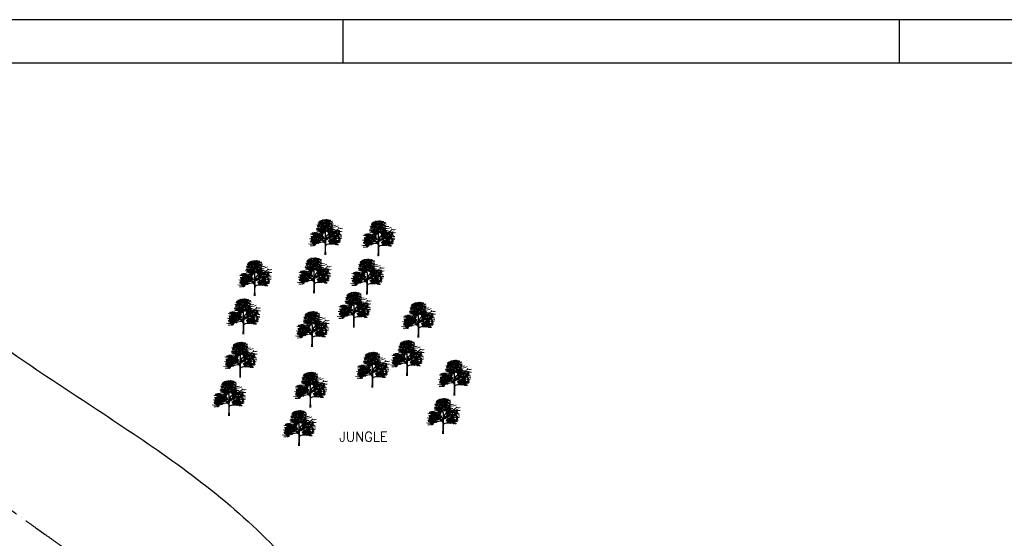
# Model space of a CAD drawing. Header units: millimetres. Extents: x 1046342 to 4871194, y -320379 to 624621.
# Tile 5 of 12: x 1351768 to 1860961, y 356284 to 624621. Entities that reach past the tile are written whole.
import ezdxf

# ---------------------------------------------------------------- set-up
doc = ezdxf.new("R2010")
doc.units = ezdxf.units.MM
doc.header["$LTSCALE"] = 1000
doc.linetypes.add('ACAD_ISO04W100', pattern=[30, 24, -3, 0, -3])
doc.styles.get("Standard").update_dxf_attribs({"font": 'romans.shx'})

# ---------------------------------------------------------------- blocks, each defined once
blk = doc.blocks.new('A2')
for p, q in [((210, 420), (210, 410)), ((338, 410), (338, 420))]:
    blk.add_line(p, q)
for points in [[(0, 0), (594, 0), (594, 420), (0, 420)], [(10, 10), (584, 10), (584, 410), (10, 410)]]:
    blk.add_lwpolyline(points, close=True)
blk = doc.blocks.new('TREE 34')
at = {"lineweight": 0}
for p, q in [((-0.6, 128.7), (-0.2, 155.6)), ((-0.5, 90.1), (-0.5, 116.2)), ((-1.6, 33.9), (-1.6, 59.8)), ((-1.4, 69), (-1.1, 82.5)), ((2.1, 55.8), (2.4, 94.5)), ((-2.8, -0.3), (-1.6, 33.9)), ((1.9, 37.9), (2, 47.6)), ((2.2, 0), (1.9, 37.9))]:
    blk.add_line(p, q, dxfattribs=at)
for centre, radius, start, end in [((-36.6, 194.5), 28.8, 245.3989, 290.842), ((-38.4, 181.5), 12.3, 251.0161, 304.1863), ((-33.6, 193.7), 17.8, 242.9381, 301.838), ((-35.8, 208.3), 22.5, 266.11, 297.8626), ((-28.2, 179), 10.1, 237.0696, 318.7583), ((-19.4, 210.1), 30.8, 243.2333, 267.901), ((-20, 207.2), 18.3, 233.9861, 284.4269), ((-21.3, 185.6), 13, 262.0394, 317.0655), ((-15.7, 203.5), 11.7, 235.5241, 320.3766), ((-21.8, 144.8), 34.6, 64.7334, 87.901), ((-15.5, 223.7), 27.1, 264.5916, 280.8658), ((27, 208.5), 45.6, 203.6553, 218.6919), ((-8.5, 199.8), 7.45, 243.8703, 326.2918), ((-38.4, 156.1), 38.2, 359.1704, 38.6919), ((-8.4, 190.4), 7.88, 356.247, 72.2802), ((24.4, 175.7), 27.9, 133.1686, 189.9915), ((3, 204.4), 26.2, 257.7547, 296.5735), ((7, 211.6), 18.9, 258.1214, 304.5177), ((75.1, 91.3), 125.5, 121.2428, 124.6134), ((26.4, 203.2), 31.9, 228.6482, 302.6303), ((15.1, 206), 30, 257.586, 302.5526), ((20, 209.3), 18.6, 245.4775, 305.7309), ((30.5, 222.5), 33.8, 255.5242, 288.8017), ((25.8, 204.2), 27.5, 267.49, 293.1373), ((44.9, 201.7), 18.9, 226.4951, 264.8582), ((50, 193.3), 27.4, 232.5465, 288.5121), ((-73.1, 144.6), 30.3, 244.2389, 286.556), ((-58.3, 134.9), 19.9, 241.0091, 317.7336), ((-48.8, 193.2), 71.6, 267.3608, 303.8405), ((-49.2, 163.5), 17.9, 262.6329, 311.6007), ((-35.4, 180.4), 41.2, 250.2472, 286.3798), ((-43.1, 152.6), 19.1, 255.4782, 311.8365), ((-37.9, 172.4), 24.2, 245.8153, 314.3443), ((-41.5, 128.3), 14, 249.4854, 312.3715), ((-40.7, 169.6), 13.7, 245.7069, 316.2245), ((-22.6, 203.7), 43.8, 240.8903, 299.1097), ((-37.6, 138.6), 20.4, 271.5113, 320.8889), ((-16, 156.8), 17.3, 218.3877, 266.6125), ((-23.9, 169.6), 14.2, 255.2694, 320.7683), ((-25.7, 116.2), 25.1, 0, 70.5263), ((-21.3, 117.8), 21.5, 29.0709, 70.3281), ((-1.6, 128.7), 1, 209.0709, 359.1704), ((1.7, 159.8), 1, 79.3624, 180.5508), ((4990.7, 207.8), 4990.2, 180.5508, 181.04), ((6.2, 135), 5.73, 78.4569, 158.8398), ((190.5, 120.6), 189.2, 181.04, 185.5818), ((10.9, 208.8), 48.8, 259.3624, 290.8016), ((67.7, 59.4), 76.5, 111.4616, 146.3488), ((76.1, 51.2), 86.9, 108.76, 145.8766), ((19.3, 199.2), 59.9, 258.4569, 297.8285), ((26.6, 206.7), 52.2, 249.9116, 265.5374), ((34.2, 321.2), 211.4, 264.2777, 284.5633), ((30.3, 151.4), 18.2, 225.9442, 297.7811), ((41.3, 222.1), 67, 250.4809, 298.4219), ((43.9, 56.2), 67.6, 83.0751, 106.8733), ((38.2, 202.6), 61.7, 266.5279, 286.2899), ((55.3, 252.7), 120.1, 266.337, 283.2582), ((6.3, 256.8), 130.2, 288.76, 301.7673), ((65.2, 170.7), 51.7, 252.5261, 285.0848), ((58.8, 178.6), 55.7, 263.0751, 293.5339), ((73.4, 159.3), 36.7, 259.2798, 284.9662), ((87.2, 169), 21.7, 226.4378, 295.8705), ((86.2, 174.6), 43.5, 252.6896, 283.3881), ((88.3, 131.5), 21.5, 233.7324, 282.8684), ((-82.4, 97.2), 37.6, 251.148, 305.1273), ((-81.2, 120), 31.2, 254.1703, 300.0925), ((-71.1, 104.6), 32.2, 242.4624, 289.6469), ((-79.8, 78.7), 29, 258.6837, 309.414), ((-75.1, 104.3), 27.4, 251.0746, 288.9254), ((-50.9, 214.1), 147.7, 257.1612, 283.8538), ((-69.2, 134), 31.3, 247.3071, 292.6929), ((-76.9, 112.5), 17.1, 265.2634, 320.013), ((-63.1, 123.9), 29.8, 252.2437, 291.2309), ((-64.9, 77), 20.7, 257.9207, 327.3571), ((-36.7, 156.6), 86.7, 248.8529, 283.8538), ((-54.4, 108.4), 21.5, 245.9348, 294.0652), ((-21.4, 142.4), 50.6, 218.9418, 279.8704), ((-49.3, 108.3), 12.8, 244.9205, 295.0795), ((-36.7, 123.3), 18.4, 228.8435, 297.2433), ((-41.5, 104.6), 15.2, 241.7414, 306.739), ((-43.2, 120.9), 17.9, 260.731, 293.5265), ((-41.3, 109.8), 34.4, 264.7936, 299.1796), ((-32.3, 119.7), 20.6, 247.0935, 300.6415), ((50.8, 200.5), 122.7, 226.6821, 242.0096), ((-9.9, 180.4), 96.5, 256.8908, 267.3886), ((-24, 114.8), 33.9, 258.7316, 291.9897), ((-11.5, 79.7), 13.4, 46.1212, 111.7519), ((-12.8, 59.8), 12.9, 41.3506, 103.8538), ((-12.8, 59.8), 11.2, 0, 103.8538), ((-13, 66.8), 17.2, 45.7581, 94.2425), ((-11, 82.7), 10, 358.6496, 99.8704), ((-2.4, 69.1), 1, 221.3506, 358.6496), ((-1.5, 90.1), 1, 226.1212, 0), ((14.2, 46.7), 12.2, 91.4551, 175.6356), ((3.1, 55.8), 1, 179.4444, 320.6149), ((3.2, 102.3), 1, 185.5818, 326.3488), ((16.9, 73.6), 14.7, 111.7868, 179.117), ((12.4, 94.4), 10, 145.8766, 179.4444), ((14.2, 46.7), 13.4, 106.8666, 140.6149), ((-14.3, 146.3), 91.4, 285.6047, 327.3267), ((-15.8, 156.2), 100.1, 285.0853, 304.7385), ((-21.3, 169.1), 88.2, 291.7868, 315.3595), ((8.3, 278.1), 219.2, 271.4551, 290.6272), ((27.3, 127.1), 38.3, 255.9668, 302.2234), ((34.5, 143.4), 44.9, 268.673, 289.9235), ((54.2, 89.6), 23.3, 228.9757, 288.9658), ((41.5, 115.2), 25.7, 267.4743, 305.5512), ((55.5, 119.3), 18.6, 241.3516, 296.6718), ((59.9, 153.6), 74.5, 261.2871, 289.8632), ((85.9, 148.4), 48.1, 232.9856, 279.3604), ((60.8, 136), 45.3, 267.4731, 296.6246), ((71.7, 89.4), 15.3, 225.0728, 272.8315), ((81, 117.3), 26.3, 254.4666, 296.4199)]:
    blk.add_arc(centre, radius, start, end, dxfattribs=at)
at = {"color": 0, "linetype": 'ByBlock', "lineweight": 0}
for centre, radius, start, end in [((-37.2, 164), 5.53, 50.2872, 147.8248), ((-38.4, 171.4), 5.65, 231.6169, 326.4952), ((-34.4, 165.5), 5.65, 76.6118, 171.4901), ((-34.4, 165.5), 5.65, 76.6118, 171.4901), ((-36.2, 178.4), 5.53, 17.2907, 114.8283), ((-33.2, 185.2), 5.65, 198.6203, 293.4986), ((-29.9, 164.9), 5.65, 76.6118, 171.4901), ((-34.1, 171.1), 5.53, 255.2821, 352.8197), ((-29.2, 182.6), 5.65, 76.6118, 171.4901), ((-33.4, 188.8), 5.53, 255.2821, 352.8197), ((-24.3, 169), 5.65, 76.6118, 171.4901), ((-28.5, 175.2), 5.53, 255.2821, 352.8197), ((-23.4, 171), 5.65, 76.6118, 171.4901), ((-21.3, 183.6), 5.65, 76.6118, 171.4901), ((-25.4, 189.8), 5.53, 255.2821, 352.8197), ((-23.7, 173.2), 5.53, 17.2907, 114.8283), ((-20.7, 180), 5.65, 198.6203, 293.4986), ((-20, 188.3), 5.65, 76.6118, 171.4901), ((-24.2, 194.5), 5.53, 255.2821, 352.8197), ((-19.9, 175.8), 5.65, 76.6118, 171.4901), ((-24.1, 182), 5.53, 255.2821, 352.8197), ((-19.5, 177.1), 5.65, 76.6118, 171.4901), ((-19.5, 177.1), 5.65, 76.6118, 171.4901), ((-23.7, 183.3), 5.53, 255.2821, 352.8197), ((-23.7, 183.3), 5.53, 255.2821, 352.8197), ((-22.8, 172.7), 5.53, 17.2907, 114.8283), ((-19.8, 179.6), 5.65, 198.6203, 293.4986), ((-17.9, 166.8), 5.65, 76.6118, 171.4901), ((-22.1, 173), 5.53, 255.2821, 352.8197), ((-19.7, 179.4), 5.53, 17.2907, 114.8283), ((-16.7, 186.2), 5.65, 198.6203, 293.4986), ((-18.8, 185.2), 5.53, 17.2907, 114.8283), ((-15.8, 192.1), 5.65, 198.6203, 293.4986), ((-15.8, 162.7), 5.53, 17.2907, 114.8283), ((-12.8, 169.5), 5.65, 198.6203, 293.4986), ((-12, 172.8), 5.65, 76.6118, 171.4901), ((-16.2, 178.9), 5.53, 255.2821, 352.8197), ((-14.9, 168.6), 5.53, 17.2907, 114.8283), ((-11.8, 175.4), 5.65, 198.6203, 293.4986), ((-7.9, 172.9), 5.65, 76.6118, 171.4901), ((-12, 179), 5.53, 255.2821, 352.8197), ((-6.6, 180.9), 5.65, 76.6118, 171.4901), ((-10.8, 187.1), 5.53, 255.2821, 352.8197), ((-6.4, 179.4), 5.65, 76.6118, 171.4901), ((-10.6, 185.6), 5.53, 255.2821, 352.8197), ((-7, 189.7), 5.65, 231.6169, 326.4952), ((-3.1, 177.7), 5.65, 76.6118, 171.4901), ((-7.2, 183.9), 5.53, 255.2821, 352.8197), ((-2.6, 192), 5.65, 76.6118, 171.4901), ((-6.8, 198.2), 5.53, 255.2821, 352.8197), ((-3.1, 202.3), 5.65, 231.6169, 326.4952), ((-0.7, 163), 5.65, 76.6118, 171.4901), ((-4.9, 169.2), 5.53, 255.2821, 352.8197), ((0.3, 172.3), 5.65, 76.6118, 171.4901), ((-3.9, 178.5), 5.53, 255.2821, 352.8197), ((0.8, 190.3), 5.65, 76.6118, 171.4901), ((-3.4, 196.5), 5.53, 255.2821, 352.8197), ((1.5, 176.9), 5.65, 76.6118, 171.4901), ((-2.6, 183.1), 5.53, 255.2821, 352.8197), ((4.1, 184.9), 5.65, 76.6118, 171.4901), ((-0.1, 191.1), 5.53, 255.2821, 352.8197), ((5.4, 189.5), 5.65, 76.6118, 171.4901), ((1.2, 195.7), 5.53, 255.2821, 352.8197), ((1.9, 162.9), 5.65, 15.2344, 110.1127), ((5.4, 169.5), 5.53, 193.9048, 291.4424), ((5.9, 181.3), 5.65, 76.6118, 171.4901), ((1.7, 187.5), 5.53, 255.2821, 352.8197), ((7.9, 175.7), 5.65, 76.6118, 171.4901), ((3.7, 181.9), 5.53, 255.2821, 352.8197), ((8.2, 175), 5.65, 76.6118, 171.4901), ((8.2, 175), 5.65, 76.6118, 171.4901), ((4, 181.2), 5.53, 255.2821, 352.8197), ((4, 181.2), 5.53, 255.2821, 352.8197), ((8.7, 177.7), 5.65, 76.6118, 171.4901), ((9.7, 193.9), 5.65, 76.6118, 171.4901), ((5.5, 200.1), 5.53, 255.2821, 352.8197), ((10.9, 190.3), 5.65, 76.6118, 171.4901), ((6.7, 196.5), 5.53, 255.2821, 352.8197), ((11.3, 167.2), 5.65, 76.6118, 171.4901), ((7.1, 173.4), 5.53, 255.2821, 352.8197), ((8.5, 179.9), 5.53, 17.2907, 114.8283), ((11.5, 186.7), 5.65, 198.6203, 293.4986), ((12.3, 182.5), 5.65, 76.6118, 171.4901), ((8.1, 188.7), 5.53, 255.2821, 352.8197), ((12.7, 183.8), 5.65, 76.6118, 171.4901), ((12.7, 183.8), 5.65, 76.6118, 171.4901), ((8.5, 190), 5.53, 255.2821, 352.8197), ((8.5, 190), 5.53, 255.2821, 352.8197), ((9.4, 179.4), 5.53, 17.2907, 114.8283), ((12.4, 186.3), 5.65, 198.6203, 293.4986), ((10.7, 177.5), 5.65, 231.6169, 326.4952), ((14.3, 173.5), 5.65, 76.6118, 171.4901), ((10.1, 179.7), 5.53, 255.2821, 352.8197), ((14.6, 165.5), 5.65, 76.6118, 171.4901), ((10.5, 171.7), 5.53, 255.2821, 352.8197), ((12.4, 186.1), 5.53, 17.2907, 114.8283), ((15.5, 192.9), 5.65, 198.6203, 293.4986), ((13.3, 191.9), 5.53, 17.2907, 114.8283), ((16.4, 198.8), 5.65, 198.6203, 293.4986), ((16.6, 167.2), 5.65, 76.6118, 171.4901), ((16.6, 167.2), 5.65, 76.6118, 171.4901), ((12.5, 173.4), 5.53, 255.2821, 352.8197), ((12.5, 173.4), 5.53, 255.2821, 352.8197), ((16.4, 169.4), 5.53, 17.2907, 114.8283), ((19.4, 176.2), 5.65, 198.6203, 293.4986), ((20.2, 179.5), 5.65, 76.6118, 171.4901), ((16, 185.6), 5.53, 255.2821, 352.8197), ((17.3, 175.3), 5.53, 17.2907, 114.8283), ((20.3, 182.1), 5.65, 198.6203, 293.4986), ((19, 163.4), 5.65, 15.2344, 110.1127), ((22.4, 170.1), 5.53, 193.9048, 291.4424), ((24.3, 179.6), 5.65, 76.6118, 171.4901), ((20.1, 185.7), 5.53, 255.2821, 352.8197), ((25.5, 187.6), 5.65, 76.6118, 171.4901), ((21.4, 193.8), 5.53, 255.2821, 352.8197), ((26.2, 190.6), 5.53, 50.2872, 147.8248), ((25, 198), 5.65, 231.6169, 326.4952), ((33.3, 167.7), 5.65, 15.2344, 110.1127), ((36.7, 174.4), 5.53, 193.9048, 291.4424), ((40.7, 163.5), 5.65, 76.6118, 171.4901), ((36.6, 169.7), 5.53, 255.2821, 352.8197), ((-71.4, 117.7), 5.65, 76.6118, 171.4901), ((-75.6, 123.9), 5.53, 255.2821, 352.8197), ((-69, 113.2), 5.65, 76.6118, 171.4901), ((-73.2, 119.4), 5.53, 255.2821, 352.8197), ((-65.8, 113.9), 5.53, 17.2907, 114.8283), ((-62.7, 120.7), 5.65, 198.6203, 293.4986), ((-63.2, 107.6), 5.53, 50.2872, 147.8248), ((-64.4, 115), 5.65, 231.6169, 326.4952), ((-60, 120.7), 5.65, 76.6118, 171.4901), ((-64.2, 126.8), 5.53, 255.2821, 352.8197), ((-56.7, 115.2), 5.65, 76.6118, 171.4901), ((-60.8, 121.4), 5.53, 255.2821, 352.8197), ((-55.9, 108.5), 5.65, 76.6118, 171.4901), ((-60.1, 114.7), 5.53, 255.2821, 352.8197), ((-55.4, 119.9), 5.65, 76.6118, 171.4901), ((-59.6, 126.1), 5.53, 255.2821, 352.8197), ((-54.7, 113.1), 5.65, 76.6118, 171.4901), ((-58.8, 119.3), 5.53, 255.2821, 352.8197), ((-52.2, 107.1), 5.65, 76.6118, 171.4901), ((-56.4, 113.3), 5.53, 255.2821, 352.8197), ((-54.9, 108.8), 5.53, 17.2907, 114.8283), ((-51.9, 115.6), 5.65, 198.6203, 293.4986), ((-51.1, 119.9), 5.65, 76.6118, 171.4901), ((-55.3, 126.1), 5.53, 255.2821, 352.8197), ((-47.8, 118.2), 5.65, 76.6118, 171.4901), ((-51.9, 124.4), 5.53, 255.2821, 352.8197), ((-44.4, 112.8), 5.65, 76.6118, 171.4901), ((-48.6, 119), 5.53, 255.2821, 352.8197), ((-43.2, 117.4), 5.65, 76.6118, 171.4901), ((-47.3, 123.6), 5.53, 255.2821, 352.8197), ((-42.1, 107.5), 5.53, 50.2872, 147.8248), ((-43.3, 114.8), 5.65, 231.6169, 326.4952), ((-39.4, 108.9), 5.65, 76.6118, 171.4901), ((-39.4, 108.9), 5.65, 76.6118, 171.4901), ((-37.8, 161), 5.65, 76.6118, 171.4901), ((-42, 167.2), 5.53, 255.2821, 352.8197), ((-37, 137.8), 5.65, 76.6118, 171.4901), ((-41.1, 144), 5.53, 255.2821, 352.8197), ((-36.6, 118), 5.65, 198.6203, 293.4986), ((-36.3, 140.7), 5.53, 50.2872, 147.8248), ((-37.5, 148.1), 5.65, 231.6169, 326.4952), ((-34.8, 108.4), 5.65, 76.6118, 171.4901), ((-39, 114.6), 5.53, 255.2821, 352.8197), ((-34.5, 159.4), 5.65, 76.6118, 171.4901), ((-38.6, 165.5), 5.53, 255.2821, 352.8197), ((-33.6, 142.2), 5.65, 76.6118, 171.4901), ((-33.6, 142.2), 5.65, 76.6118, 171.4901), ((-33.6, 136.1), 5.65, 76.6118, 171.4901), ((-37.8, 142.3), 5.53, 255.2821, 352.8197), ((-31.1, 153.9), 5.65, 76.6118, 171.4901), ((-30.8, 151.3), 5.65, 198.6203, 293.4986), ((-30.2, 130.7), 5.65, 76.6118, 171.4901), ((-34.4, 136.9), 5.53, 255.2821, 352.8197), ((-29.8, 158.6), 5.65, 76.6118, 171.4901), ((-34, 164.8), 5.53, 255.2821, 352.8197), ((-29, 141.6), 5.65, 76.6118, 171.4901), ((-33.2, 147.8), 5.53, 255.2821, 352.8197), ((-29, 135.3), 5.65, 76.6118, 171.4901), ((-33.2, 141.5), 5.53, 255.2821, 352.8197), ((-28.5, 106.5), 5.65, 76.6118, 171.4901), ((-32.7, 112.7), 5.53, 255.2821, 352.8197), ((-29.1, 116.8), 5.65, 231.6169, 326.4952), ((-25.3, 147.5), 5.53, 50.2872, 147.8248), ((-26.5, 154.8), 5.65, 231.6169, 326.4952), ((-25.3, 132.3), 5.53, 50.2872, 147.8248), ((-26.5, 139.7), 5.65, 231.6169, 326.4952), ((-22.5, 148.9), 5.65, 76.6118, 171.4901), ((-22.5, 148.9), 5.65, 76.6118, 171.4901), ((-22.6, 142.8), 5.65, 76.6118, 171.4901), ((-26.7, 149), 5.53, 255.2821, 352.8197), ((-22.5, 133.7), 5.65, 76.6118, 171.4901), ((-22.5, 133.7), 5.65, 76.6118, 171.4901), ((-22.6, 127.6), 5.65, 76.6118, 171.4901), ((-26.7, 133.8), 5.53, 255.2821, 352.8197), ((-22.4, 135.9), 5.65, 198.6203, 293.4986), ((-21, 114.5), 5.53, 50.2872, 147.8248), ((-22.1, 121.9), 5.65, 231.6169, 326.4952), ((-19.8, 158), 5.65, 198.6203, 293.4986), ((-19.8, 142.8), 5.65, 198.6203, 293.4986), ((-18.2, 115.9), 5.65, 76.6118, 171.4901), ((-18.2, 115.9), 5.65, 76.6118, 171.4901), ((-18.2, 109.8), 5.65, 76.6118, 171.4901), ((-22.4, 116), 5.53, 255.2821, 352.8197), ((-18, 148.4), 5.65, 76.6118, 171.4901), ((-22.2, 154.6), 5.53, 255.2821, 352.8197), ((-18, 133.2), 5.65, 76.6118, 171.4901), ((-22.2, 139.4), 5.53, 255.2821, 352.8197), ((-18, 142), 5.65, 76.6118, 171.4901), ((-22.1, 148.2), 5.53, 255.2821, 352.8197), ((-18, 126.9), 5.65, 76.6118, 171.4901), ((-22.1, 133), 5.53, 255.2821, 352.8197), ((-15.5, 160.5), 5.65, 76.6118, 171.4901), ((-15.5, 160.5), 5.65, 76.6118, 171.4901), ((-19.7, 166.7), 5.53, 255.2821, 352.8197), ((-19.7, 166.7), 5.53, 255.2821, 352.8197), ((-15.4, 125), 5.65, 198.6203, 293.4986), ((-13.7, 115.4), 5.65, 76.6118, 171.4901), ((-17.8, 121.6), 5.53, 255.2821, 352.8197), ((-13.6, 109.1), 5.65, 76.6118, 171.4901), ((-17.8, 115.2), 5.53, 255.2821, 352.8197), ((-11.4, 127.5), 5.53, 50.2872, 147.8248), ((-12.6, 134.9), 5.65, 231.6169, 326.4952), ((-10.5, 144), 5.53, 50.2872, 147.8248), ((-11.7, 151.4), 5.65, 231.6169, 326.4952), ((-8.7, 129), 5.65, 76.6118, 171.4901), ((-8.7, 129), 5.65, 76.6118, 171.4901), ((-8.7, 122.9), 5.65, 76.6118, 171.4901), ((-12.8, 129), 5.53, 255.2821, 352.8197), ((-7.8, 145.5), 5.65, 76.6118, 171.4901), ((-7.8, 145.5), 5.65, 76.6118, 171.4901), ((-7.8, 139.4), 5.65, 76.6118, 171.4901), ((-12, 145.5), 5.53, 255.2821, 352.8197), ((-7.5, 157.5), 5.53, 50.2872, 147.8248), ((-8.7, 164.8), 5.65, 231.6169, 326.4952), ((-5.9, 138), 5.65, 198.6203, 293.4986), ((-5, 154.5), 5.65, 198.6203, 293.4986), ((-4.7, 158.9), 5.65, 76.6118, 171.4901), ((-4.7, 158.9), 5.65, 76.6118, 171.4901), ((-4.7, 152.8), 5.65, 76.6118, 171.4901), ((-8.9, 159), 5.53, 255.2821, 352.8197), ((-4.1, 128.4), 5.65, 76.6118, 171.4901), ((-8.3, 134.6), 5.53, 255.2821, 352.8197), ((-4.1, 122.1), 5.65, 76.6118, 171.4901), ((-8.2, 128.3), 5.53, 255.2821, 352.8197), ((-3.2, 144.9), 5.65, 76.6118, 171.4901), ((-7.4, 151.1), 5.53, 255.2821, 352.8197), ((-3.2, 138.6), 5.65, 76.6118, 171.4901), ((-7.4, 144.8), 5.53, 255.2821, 352.8197), ((-2, 168), 5.65, 198.6203, 293.4986), ((-0.2, 158.4), 5.65, 76.6118, 171.4901), ((-4.4, 164.5), 5.53, 255.2821, 352.8197), ((-0.1, 152), 5.65, 76.6118, 171.4901), ((-4.3, 158.2), 5.53, 255.2821, 352.8197), ((-2.9, 159.7), 5.65, 15.2344, 110.1127), ((0.5, 166.3), 5.53, 193.9048, 291.4424), ((4.6, 155.5), 5.65, 76.6118, 171.4901), ((0.4, 161.7), 5.53, 255.2821, 352.8197), ((3, 158), 5.65, 15.2344, 110.1127), ((6.4, 164.6), 5.53, 193.9048, 291.4424), ((6.9, 149.1), 5.65, 76.6118, 171.4901), ((6.9, 149.1), 5.65, 76.6118, 171.4901), ((2.7, 155.3), 5.53, 255.2821, 352.8197), ((2.7, 155.3), 5.53, 255.2821, 352.8197), ((9, 134.4), 5.53, 50.2872, 147.8248), ((7.8, 141.8), 5.65, 231.6169, 326.4952), ((7.9, 161.2), 5.65, 15.2344, 110.1127), ((11.3, 167.8), 5.53, 193.9048, 291.4424), ((11.8, 135.9), 5.65, 76.6118, 171.4901), ((11.8, 135.9), 5.65, 76.6118, 171.4901), ((11.8, 129.8), 5.65, 76.6118, 171.4901), ((7.6, 136), 5.53, 255.2821, 352.8197), ((8.9, 144.6), 5.65, 15.2344, 110.1127), ((12.3, 151.2), 5.53, 193.9048, 291.4424), ((14.5, 145), 5.65, 198.6203, 293.4986), ((11.9, 153.9), 5.65, 15.2344, 110.1127), ((15.3, 160.5), 5.53, 193.9048, 291.4424), ((12, 150.1), 5.65, 15.2344, 110.1127), ((15.4, 156.8), 5.53, 193.9048, 291.4424), ((16.3, 135.3), 5.65, 76.6118, 171.4901), ((12.1, 141.5), 5.53, 255.2821, 352.8197), ((16.4, 129), 5.65, 76.6118, 171.4901), ((12.2, 135.2), 5.53, 255.2821, 352.8197), ((13.5, 145.7), 5.65, 15.2344, 110.1127), ((17, 152.4), 5.53, 193.9048, 291.4424), ((15.8, 157.9), 5.65, 15.2344, 110.1127), ((19.3, 164.5), 5.53, 193.9048, 291.4424), ((19.4, 126.6), 5.53, 50.2872, 147.8248), ((18.3, 134), 5.65, 231.6169, 326.4952), ((22.2, 128.1), 5.65, 76.6118, 171.4901), ((22.2, 128.1), 5.65, 76.6118, 171.4901), ((22.2, 122), 5.65, 76.6118, 171.4901), ((18, 128.2), 5.53, 255.2821, 352.8197), ((19.4, 144), 5.65, 15.2344, 110.1127), ((22.9, 150.7), 5.53, 193.9048, 291.4424), ((19.9, 116.8), 5.65, 15.2344, 110.1127), ((23.3, 123.5), 5.53, 193.9048, 291.4424), ((20.5, 159), 5.65, 15.2344, 110.1127), ((24, 165.6), 5.53, 193.9048, 291.4424), ((25, 137.2), 5.65, 198.6203, 293.4986), ((26.7, 127.5), 5.65, 76.6118, 171.4901), ((22.6, 133.7), 5.53, 255.2821, 352.8197), ((26.8, 121.2), 5.65, 76.6118, 171.4901), ((22.6, 127.4), 5.53, 255.2821, 352.8197), ((27.3, 112.6), 5.65, 76.6118, 171.4901), ((23.2, 118.8), 5.53, 255.2821, 352.8197), ((24.4, 144.1), 5.65, 15.2344, 110.1127), ((27.8, 150.7), 5.53, 193.9048, 291.4424), ((24.7, 120), 5.65, 15.2344, 110.1127), ((28.2, 126.6), 5.53, 193.9048, 291.4424), ((25.8, 115.1), 5.65, 15.2344, 110.1127), ((29.2, 121.8), 5.53, 193.9048, 291.4424), ((29.7, 106.2), 5.65, 76.6118, 171.4901), ((29.7, 106.2), 5.65, 76.6118, 171.4901), ((25.5, 112.4), 5.53, 255.2821, 352.8197), ((25.5, 112.4), 5.53, 255.2821, 352.8197), ((26.4, 157.3), 5.65, 15.2344, 110.1127), ((29.9, 163.9), 5.53, 193.9048, 291.4424), ((31.8, 139.8), 5.65, 76.6118, 171.4901), ((27.6, 146), 5.53, 255.2821, 352.8197), ((29.2, 147.2), 5.65, 15.2344, 110.1127), ((32.6, 153.9), 5.53, 193.9048, 291.4424), ((30.3, 142.4), 5.65, 15.2344, 110.1127), ((33.7, 149), 5.53, 193.9048, 291.4424), ((34.1, 124.3), 5.65, 76.6118, 171.4901), ((29.9, 130.5), 5.53, 255.2821, 352.8197), ((34.2, 133.5), 5.65, 76.6118, 171.4901), ((34.2, 133.5), 5.65, 76.6118, 171.4901), ((30, 139.7), 5.53, 255.2821, 352.8197), ((30, 139.7), 5.53, 255.2821, 352.8197), ((30.6, 118.3), 5.65, 15.2344, 110.1127), ((34.1, 124.9), 5.53, 193.9048, 291.4424), ((33.5, 134.7), 5.65, 231.6169, 326.4952), ((37.4, 122.6), 5.65, 76.6118, 171.4901), ((33.2, 128.8), 5.53, 255.2821, 352.8197), ((34.7, 111), 5.65, 15.2344, 110.1127), ((38.1, 117.7), 5.53, 193.9048, 291.4424), ((38.5, 151.6), 5.65, 76.6118, 171.4901), ((34.3, 157.8), 5.53, 255.2821, 352.8197), ((34.8, 107.3), 5.65, 15.2344, 110.1127), ((38.2, 113.9), 5.53, 193.9048, 291.4424), ((35.1, 145.5), 5.65, 15.2344, 110.1127), ((38.5, 152.2), 5.53, 193.9048, 291.4424), ((36.1, 129), 5.65, 15.2344, 110.1127), ((39.5, 135.6), 5.53, 193.9048, 291.4424), ((38, 161.9), 5.65, 231.6169, 326.4952), ((38.6, 115), 5.65, 15.2344, 110.1127), ((42.1, 121.7), 5.53, 193.9048, 291.4424), ((40.8, 130.1), 5.65, 15.2344, 110.1127), ((44.2, 136.7), 5.53, 193.9048, 291.4424), ((41.8, 120.5), 5.65, 15.2344, 110.1127), ((45.2, 127.2), 5.53, 193.9048, 291.4424), ((43.3, 116.1), 5.65, 15.2344, 110.1127), ((46.8, 122.8), 5.53, 193.9048, 291.4424), ((46.7, 128.4), 5.65, 15.2344, 110.1127), ((50.1, 135), 5.53, 193.9048, 291.4424), ((49.2, 114.4), 5.65, 15.2344, 110.1127), ((52.7, 121.1), 5.53, 193.9048, 291.4424), ((54.9, 126.6), 5.53, 50.2872, 147.8248), ((53.7, 134), 5.65, 231.6169, 326.4952), ((57.6, 128.1), 5.65, 76.6118, 171.4901), ((57.6, 128.1), 5.65, 76.6118, 171.4901), ((57.6, 121.9), 5.65, 76.6118, 171.4901), ((53.5, 128.1), 5.53, 255.2821, 352.8197), ((60.4, 137.1), 5.65, 198.6203, 293.4986), ((62.2, 127.5), 5.65, 76.6118, 171.4901), ((58, 133.7), 5.53, 255.2821, 352.8197), ((62.2, 121.2), 5.65, 76.6118, 171.4901), ((58.1, 127.4), 5.53, 255.2821, 352.8197), ((67.3, 130.5), 5.65, 76.6118, 171.4901), ((67.3, 130.5), 5.65, 76.6118, 171.4901), ((63.1, 136.7), 5.53, 255.2821, 352.8197), ((63.1, 136.7), 5.53, 255.2821, 352.8197), ((64.6, 109.7), 5.65, 15.2344, 110.1127), ((68, 116.3), 5.53, 193.9048, 291.4424), ((70, 139.6), 5.65, 198.6203, 293.4986), ((69.4, 112.9), 5.65, 15.2344, 110.1127), ((72.9, 119.5), 5.53, 193.9048, 291.4424), ((70.5, 108), 5.65, 15.2344, 110.1127), ((73.9, 114.6), 5.53, 193.9048, 291.4424), ((77.2, 128.8), 5.65, 76.6118, 171.4901), ((73.1, 135), 5.53, 255.2821, 352.8197), ((78.1, 130.8), 5.65, 76.6118, 171.4901), ((78.7, 117.2), 5.65, 76.6118, 171.4901), ((74.6, 123.4), 5.53, 255.2821, 352.8197), ((75.3, 111.2), 5.65, 15.2344, 110.1127), ((78.8, 117.8), 5.53, 193.9048, 291.4424), ((78.2, 127.5), 5.65, 231.6169, 326.4952), ((-77.9, 97.6), 5.65, 15.2344, 110.1127), ((-74.5, 104.2), 5.53, 193.9048, 291.4424), ((-73.5, 80.1), 5.65, 76.6118, 171.4901), ((-77.7, 86.2), 5.53, 255.2821, 352.8197), ((-76.9, 92.7), 5.65, 15.2344, 110.1127), ((-73.4, 99.4), 5.53, 193.9048, 291.4424), ((-73, 83.8), 5.65, 76.6118, 171.4901), ((-73, 83.8), 5.65, 76.6118, 171.4901), ((-77.1, 90), 5.53, 255.2821, 352.8197), ((-77.1, 90), 5.53, 255.2821, 352.8197), ((-70.1, 78.4), 5.65, 76.6118, 171.4901), ((-74.3, 84.6), 5.53, 255.2821, 352.8197), ((-69.8, 58.3), 5.65, 76.6118, 171.4901), ((-74, 64.5), 5.53, 255.2821, 352.8197), ((-69, 60.3), 5.65, 76.6118, 171.4901), ((-72, 95.9), 5.65, 15.2344, 110.1127), ((-68.6, 102.5), 5.53, 193.9048, 291.4424), ((-66.8, 72.9), 5.65, 76.6118, 171.4901), ((-71, 79.1), 5.53, 255.2821, 352.8197), ((-69.2, 62.5), 5.53, 17.2907, 114.8283), ((-66.2, 69.4), 5.65, 198.6203, 293.4986), ((-65.5, 77.6), 5.65, 76.6118, 171.4901), ((-69.7, 83.8), 5.53, 255.2821, 352.8197), ((-65.4, 65.1), 5.65, 76.6118, 171.4901), ((-69.6, 71.3), 5.53, 255.2821, 352.8197), ((-65.2, 100.2), 5.65, 76.6118, 171.4901), ((-69.4, 106.4), 5.53, 255.2821, 352.8197), ((-68.3, 62.1), 5.53, 17.2907, 114.8283), ((-65.3, 68.9), 5.65, 198.6203, 293.4986), ((-65, 66.5), 5.65, 76.6118, 171.4901), ((-65, 66.5), 5.65, 76.6118, 171.4901), ((-69.2, 72.6), 5.53, 255.2821, 352.8197), ((-69.2, 72.6), 5.53, 255.2821, 352.8197), ((-68, 88.6), 5.65, 15.2344, 110.1127), ((-64.6, 95.3), 5.53, 193.9048, 291.4424), ((-67.9, 84.9), 5.65, 15.2344, 110.1127), ((-64.4, 91.5), 5.53, 193.9048, 291.4424), ((-63.9, 104.6), 5.65, 76.6118, 171.4901), ((-68, 110.8), 5.53, 255.2821, 352.8197), ((-63.4, 56.2), 5.65, 76.6118, 171.4901), ((-67.6, 62.4), 5.53, 255.2821, 352.8197), ((-66.3, 80.4), 5.65, 15.2344, 110.1127), ((-65.3, 68.7), 5.53, 17.2907, 114.8283), ((-62.3, 75.5), 5.65, 198.6203, 293.4986), ((-64.4, 74.6), 5.53, 17.2907, 114.8283), ((-61.4, 81.4), 5.65, 198.6203, 293.4986), ((-64.6, 77.5), 5.65, 15.2344, 110.1127), ((-61.1, 84.2), 5.53, 193.9048, 291.4424), ((-64, 92.6), 5.65, 15.2344, 110.1127), ((-60.6, 99.3), 5.53, 193.9048, 291.4424), ((-61.3, 52), 5.53, 17.2907, 114.8283), ((-58.3, 58.9), 5.65, 198.6203, 293.4986), ((-57.5, 62.1), 5.65, 76.6118, 171.4901), ((-61.7, 68.3), 5.53, 255.2821, 352.8197), ((-60.9, 98.1), 5.65, 15.2344, 110.1127), ((-57.4, 104.8), 5.53, 193.9048, 291.4424), ((-57.1, 73.3), 5.65, 76.6118, 171.4901), ((-61.3, 79.5), 5.53, 255.2821, 352.8197), ((-60.4, 57.9), 5.53, 17.2907, 114.8283), ((-57.4, 64.8), 5.65, 198.6203, 293.4986), ((-60.4, 78.7), 5.65, 15.2344, 110.1127), ((-59.7, 80.7), 5.65, 15.2344, 110.1127), ((-56.3, 87.3), 5.53, 193.9048, 291.4424), ((-59.3, 93.7), 5.65, 15.2344, 110.1127), ((-55.9, 100.4), 5.53, 193.9048, 291.4424), ((-58.7, 75.8), 5.65, 15.2344, 110.1127), ((-55.2, 82.5), 5.53, 193.9048, 291.4424), ((-54.8, 66.9), 5.65, 76.6118, 171.4901), ((-54.8, 66.9), 5.65, 76.6118, 171.4901), ((-58.9, 73.1), 5.53, 255.2821, 352.8197), ((-58.9, 73.1), 5.53, 255.2821, 352.8197), ((-50.4, 85), 5.65, 76.6118, 171.4901), ((-54.6, 91.2), 5.53, 255.2821, 352.8197), ((-53.8, 79), 5.65, 15.2344, 110.1127), ((-50.4, 85.6), 5.53, 193.9048, 291.4424), ((-53.4, 92), 5.65, 15.2344, 110.1127), ((-50, 98.7), 5.53, 193.9048, 291.4424), ((-52.8, 62.4), 5.65, 15.2344, 110.1127), ((-49.4, 69.1), 5.53, 193.9048, 291.4424), ((-51, 95.4), 5.65, 231.6169, 326.4952), ((-47, 83.3), 5.65, 76.6118, 171.4901), ((-51.2, 89.5), 5.53, 255.2821, 352.8197), ((-49.8, 71.7), 5.65, 15.2344, 110.1127), ((-46.4, 78.4), 5.53, 193.9048, 291.4424), ((-49.7, 68), 5.65, 15.2344, 110.1127), ((-46.2, 74.6), 5.53, 193.9048, 291.4424), ((-48.1, 63.5), 5.65, 15.2344, 110.1127), ((-44.7, 70.2), 5.53, 193.9048, 291.4424), ((-42.7, 104.5), 5.65, 76.6118, 171.4901), ((-46.9, 110.7), 5.53, 255.2821, 352.8197), ((-45.8, 75.7), 5.65, 15.2344, 110.1127), ((-42.4, 82.4), 5.53, 193.9048, 291.4424), ((-42.7, 99), 5.65, 15.2344, 110.1127), ((-39.2, 105.6), 5.53, 193.9048, 291.4424), ((-42.7, 81.2), 5.65, 15.2344, 110.1127), ((-39.2, 87.9), 5.53, 193.9048, 291.4424), ((-42.2, 61.8), 5.65, 15.2344, 110.1127), ((-38.8, 68.5), 5.53, 193.9048, 291.4424), ((-41.1, 76.8), 5.65, 15.2344, 110.1127), ((-37.7, 83.5), 5.53, 193.9048, 291.4424), ((-35.2, 94.7), 5.65, 76.6118, 171.4901), ((-39.4, 100.9), 5.53, 255.2821, 352.8197), ((-37.8, 102.1), 5.65, 15.2344, 110.1127), ((-34.4, 108.8), 5.53, 193.9048, 291.4424), ((-36.8, 97.3), 5.65, 15.2344, 110.1127), ((-33.3, 103.9), 5.53, 193.9048, 291.4424), ((-32.9, 88.4), 5.65, 76.6118, 171.4901), ((-32.9, 88.4), 5.65, 76.6118, 171.4901), ((-37, 94.6), 5.53, 255.2821, 352.8197), ((-37, 94.6), 5.53, 255.2821, 352.8197), ((-35.2, 75.1), 5.65, 15.2344, 110.1127), ((-31.8, 81.8), 5.53, 193.9048, 291.4424), ((-31.9, 100.4), 5.65, 15.2344, 110.1127), ((-28.5, 107.1), 5.53, 193.9048, 291.4424), ((-30.9, 83.9), 5.65, 15.2344, 110.1127), ((-27.5, 90.5), 5.53, 193.9048, 291.4424), ((-25.1, 104.8), 5.65, 76.6118, 171.4901), ((-29.3, 111), 5.53, 255.2821, 352.8197), ((-27.9, 93.2), 5.65, 15.2344, 110.1127), ((-24.5, 99.8), 5.53, 193.9048, 291.4424), ((-27.8, 89.4), 5.65, 15.2344, 110.1127), ((-24.3, 96), 5.53, 193.9048, 291.4424), ((-26.2, 85), 5.65, 15.2344, 110.1127), ((-22.8, 91.6), 5.53, 193.9048, 291.4424), ((-23.9, 97.2), 5.65, 15.2344, 110.1127), ((-20.5, 103.8), 5.53, 193.9048, 291.4424), ((-20.8, 102.7), 5.65, 15.2344, 110.1127), ((-17.3, 109.3), 5.53, 193.9048, 291.4424), ((-20.3, 83.3), 5.65, 15.2344, 110.1127), ((-16.9, 89.9), 5.53, 193.9048, 291.4424), ((-19.2, 98.3), 5.65, 15.2344, 110.1127), ((-15.8, 104.9), 5.53, 193.9048, 291.4424), ((-11.4, 75.8), 5.53, 50.2872, 147.8248), ((-12.6, 83.2), 5.65, 231.6169, 326.4952), ((-13.3, 96.6), 5.65, 15.2344, 110.1127), ((-9.9, 103.2), 5.53, 193.9048, 291.4424), ((-8.7, 77.3), 5.65, 76.6118, 171.4901), ((-8.7, 77.3), 5.65, 76.6118, 171.4901), ((-8.7, 71.2), 5.65, 76.6118, 171.4901), ((-12.8, 77.4), 5.53, 255.2821, 352.8197), ((-5.9, 86.4), 5.65, 198.6203, 293.4986), ((-4.1, 76.7), 5.65, 76.6118, 171.4901), ((-8.3, 82.9), 5.53, 255.2821, 352.8197), ((-4.1, 70.4), 5.65, 76.6118, 171.4901), ((-8.2, 76.6), 5.53, 255.2821, 352.8197), ((7.3, 91), 5.53, 50.2872, 147.8248), ((6.1, 98.4), 5.65, 231.6169, 326.4952), ((10, 92.5), 5.65, 76.6118, 171.4901), ((10, 92.5), 5.65, 76.6118, 171.4901), ((10, 86.4), 5.65, 76.6118, 171.4901), ((5.8, 92.6), 5.53, 255.2821, 352.8197), ((12.8, 101.6), 5.65, 198.6203, 293.4986), ((14.6, 91.9), 5.65, 76.6118, 171.4901), ((10.4, 98.1), 5.53, 255.2821, 352.8197), ((14.6, 85.6), 5.65, 76.6118, 171.4901), ((10.4, 91.8), 5.53, 255.2821, 352.8197), ((19, 73.5), 5.65, 15.2344, 110.1127), ((22.4, 80.1), 5.53, 193.9048, 291.4424), ((22.9, 98.9), 5.53, 50.2872, 147.8248), ((21.7, 106.2), 5.65, 231.6169, 326.4952), ((25.7, 100.3), 5.65, 76.6118, 171.4901), ((25.7, 100.3), 5.65, 76.6118, 171.4901), ((25.7, 94.2), 5.65, 76.6118, 171.4901), ((21.5, 100.4), 5.53, 255.2821, 352.8197), ((26.4, 69.3), 5.65, 76.6118, 171.4901), ((22.3, 75.5), 5.53, 255.2821, 352.8197), ((23.8, 76.7), 5.65, 15.2344, 110.1127), ((27.3, 83.3), 5.53, 193.9048, 291.4424), ((24.9, 71.8), 5.65, 15.2344, 110.1127), ((28.3, 78.4), 5.53, 193.9048, 291.4424), ((28.4, 109.4), 5.65, 198.6203, 293.4986), ((28.8, 62.9), 5.65, 76.6118, 171.4901), ((28.8, 62.9), 5.65, 76.6118, 171.4901), ((24.6, 69.1), 5.53, 255.2821, 352.8197), ((24.6, 69.1), 5.53, 255.2821, 352.8197), ((30.2, 99.8), 5.65, 76.6118, 171.4901), ((26, 105.9), 5.53, 255.2821, 352.8197), ((30.3, 93.4), 5.65, 76.6118, 171.4901), ((26.1, 99.6), 5.53, 255.2821, 352.8197), ((33.2, 81), 5.65, 76.6118, 171.4901), ((29, 87.2), 5.53, 255.2821, 352.8197), ((29.7, 75), 5.65, 15.2344, 110.1127), ((33.2, 81.6), 5.53, 193.9048, 291.4424), ((30.7, 58.4), 5.65, 15.2344, 110.1127), ((34.2, 65), 5.53, 193.9048, 291.4424), ((32.6, 91.3), 5.65, 231.6169, 326.4952), ((31.6, 101.7), 5.65, 15.2344, 110.1127), ((35.1, 108.4), 5.53, 193.9048, 291.4424), ((36.5, 79.3), 5.65, 76.6118, 171.4901), ((32.4, 85.5), 5.53, 255.2821, 352.8197), ((33.8, 67.7), 5.65, 15.2344, 110.1127), ((37.2, 74.3), 5.53, 193.9048, 291.4424), ((33.9, 63.9), 5.65, 15.2344, 110.1127), ((37.3, 70.6), 5.53, 193.9048, 291.4424), ((35.4, 59.5), 5.65, 15.2344, 110.1127), ((38.9, 66.2), 5.53, 193.9048, 291.4424), ((36.3, 102.8), 5.65, 15.2344, 110.1127), ((39.8, 109.5), 5.53, 193.9048, 291.4424), ((37.7, 71.7), 5.65, 15.2344, 110.1127), ((41.2, 78.3), 5.53, 193.9048, 291.4424), ((40.9, 77.2), 5.65, 15.2344, 110.1127), ((44.3, 83.9), 5.53, 193.9048, 291.4424), ((41.3, 57.8), 5.65, 15.2344, 110.1127), ((44.8, 64.5), 5.53, 193.9048, 291.4424), ((42.2, 101.1), 5.65, 15.2344, 110.1127), ((45.7, 107.8), 5.53, 193.9048, 291.4424), ((46, 87.3), 5.65, 76.6118, 171.4901), ((41.8, 93.5), 5.53, 255.2821, 352.8197), ((42.4, 72.8), 5.65, 15.2344, 110.1127), ((45.9, 79.4), 5.53, 193.9048, 291.4424), ((46.8, 89.2), 5.65, 76.6118, 171.4901), ((49, 101.9), 5.65, 76.6118, 171.4901), ((44.8, 108.1), 5.53, 255.2821, 352.8197), ((46.6, 91.5), 5.53, 17.2907, 114.8283), ((49.6, 98.3), 5.65, 198.6203, 293.4986), ((46.2, 70.4), 5.65, 15.2344, 110.1127), ((49.7, 77), 5.53, 193.9048, 291.4424), ((50.4, 94), 5.65, 76.6118, 171.4901), ((46.2, 100.2), 5.53, 255.2821, 352.8197), ((47.5, 91), 5.53, 17.2907, 114.8283), ((50.5, 97.8), 5.65, 198.6203, 293.4986), ((50.8, 95.4), 5.65, 76.6118, 171.4901), ((50.8, 95.4), 5.65, 76.6118, 171.4901), ((46.6, 101.6), 5.53, 255.2821, 352.8197), ((46.6, 101.6), 5.53, 255.2821, 352.8197), ((48.3, 71.1), 5.65, 15.2344, 110.1127), ((51.8, 77.8), 5.53, 193.9048, 291.4424), ((52.4, 85.1), 5.65, 76.6118, 171.4901), ((48.2, 91.3), 5.53, 255.2821, 352.8197), ((53.7, 66.1), 5.65, 76.6118, 171.4901), ((49.5, 72.3), 5.53, 255.2821, 352.8197), ((50.5, 97.6), 5.53, 17.2907, 114.8283), ((53.6, 104.4), 5.65, 198.6203, 293.4986), ((51.4, 103.5), 5.53, 17.2907, 114.8283), ((54.5, 110.3), 5.65, 198.6203, 293.4986), ((54.7, 78.7), 5.65, 76.6118, 171.4901), ((54.7, 78.7), 5.65, 76.6118, 171.4901), ((50.6, 84.9), 5.53, 255.2821, 352.8197), ((50.6, 84.9), 5.53, 255.2821, 352.8197), ((51.1, 73.6), 5.65, 15.2344, 110.1127), ((54.5, 80.2), 5.53, 193.9048, 291.4424), ((52.1, 68.7), 5.65, 15.2344, 110.1127), ((55.6, 75.3), 5.53, 193.9048, 291.4424), ((56.1, 59.8), 5.65, 76.6118, 171.4901), ((56.1, 59.8), 5.65, 76.6118, 171.4901), ((51.9, 66), 5.53, 255.2821, 352.8197), ((51.9, 66), 5.53, 255.2821, 352.8197), ((54.5, 81), 5.53, 17.2907, 114.8283), ((57.5, 87.8), 5.65, 198.6203, 293.4986), ((58.3, 91), 5.65, 76.6118, 171.4901), ((54.1, 97.2), 5.53, 255.2821, 352.8197), ((55.4, 86.8), 5.53, 17.2907, 114.8283), ((58.4, 93.7), 5.65, 198.6203, 293.4986), ((60.4, 77.9), 5.65, 76.6118, 171.4901), ((56.2, 84.1), 5.53, 255.2821, 352.8197), ((57, 71.9), 5.65, 15.2344, 110.1127), ((60.4, 78.5), 5.53, 193.9048, 291.4424), ((58, 55.3), 5.65, 15.2344, 110.1127), ((61.4, 61.9), 5.53, 193.9048, 291.4424), ((59.9, 88.2), 5.65, 231.6169, 326.4952), ((62.4, 91.1), 5.65, 76.6118, 171.4901), ((58.2, 97.3), 5.53, 255.2821, 352.8197), ((63.6, 99.2), 5.65, 76.6118, 171.4901), ((59.4, 105.4), 5.53, 255.2821, 352.8197), ((63.8, 76.2), 5.65, 76.6118, 171.4901), ((59.6, 82.4), 5.53, 255.2821, 352.8197), ((61, 64.6), 5.65, 15.2344, 110.1127), ((64.5, 71.2), 5.53, 193.9048, 291.4424), ((61.2, 60.8), 5.65, 15.2344, 110.1127), ((64.6, 67.4), 5.53, 193.9048, 291.4424), ((64.3, 102.1), 5.53, 50.2872, 147.8248), ((63.1, 109.5), 5.65, 231.6169, 326.4952), ((62.7, 56.4), 5.65, 15.2344, 110.1127), ((66.1, 63), 5.53, 193.9048, 291.4424), ((65, 68.6), 5.65, 15.2344, 110.1127), ((68.4, 75.2), 5.53, 193.9048, 291.4424), ((68.2, 74.1), 5.65, 15.2344, 110.1127), ((71.6, 80.7), 5.53, 193.9048, 291.4424), ((72, 105.4), 5.65, 76.6118, 171.4901), ((67.8, 111.6), 5.53, 255.2821, 352.8197), ((68.6, 54.7), 5.65, 15.2344, 110.1127), ((72, 61.3), 5.53, 193.9048, 291.4424), ((69.7, 69.7), 5.65, 15.2344, 110.1127), ((73.1, 76.3), 5.53, 193.9048, 291.4424), ((74.4, 99.1), 5.65, 76.6118, 171.4901), ((74.4, 99.1), 5.65, 76.6118, 171.4901), ((70.2, 105.3), 5.53, 255.2821, 352.8197), ((70.2, 105.3), 5.53, 255.2821, 352.8197), ((76.4, 73.4), 5.65, 76.6118, 171.4901), ((72.2, 79.6), 5.53, 255.2821, 352.8197), ((77.2, 75.4), 5.65, 76.6118, 171.4901), ((75.6, 68), 5.65, 15.2344, 110.1127), ((79, 74.6), 5.53, 193.9048, 291.4424), ((79.4, 88), 5.65, 76.6118, 171.4901), ((75.2, 94.2), 5.53, 255.2821, 352.8197), ((76.3, 94.6), 5.65, 15.2344, 110.1127), ((79.8, 101.2), 5.53, 193.9048, 291.4424), ((77, 77.6), 5.53, 17.2907, 114.8283), ((80, 84.5), 5.65, 198.6203, 293.4986), ((80.8, 80.2), 5.65, 76.6118, 171.4901), ((76.6, 86.4), 5.53, 255.2821, 352.8197), ((77.9, 77.1), 5.53, 17.2907, 114.8283), ((80.9, 84), 5.65, 198.6203, 293.4986), ((81.2, 81.5), 5.65, 76.6118, 171.4901), ((81.2, 81.5), 5.65, 76.6118, 171.4901), ((77, 87.7), 5.53, 255.2821, 352.8197), ((77, 87.7), 5.53, 255.2821, 352.8197), ((-61.1, 49.8), 5.65, 76.6118, 171.4901), ((-61.1, 49.8), 5.65, 76.6118, 171.4901), ((-65.2, 56), 5.53, 255.2821, 352.8197), ((-65.2, 56), 5.53, 255.2821, 352.8197)]:
    blk.add_arc(centre, radius, start, end, dxfattribs=at)

msp = doc.modelspace()

# ---------------------------------------------------------------- linework, layer by layer
msp.add_open_spline([(1243805, 543802), (1264395, 522366), (1308714, 477477), (1389374, 424513), (1473511, 368935), (1536934, 288575), (1579199, 225431), (1639874, 177763), (1709927, 144508), (1802443, 56960), (1939072, 29465), (2023266, -23645), (2060970, -48239)], degree=3, knots=[14427.0603243, 14427.0603243, 14427.0603243, 14427.0603243, 103273.705053, 203273.705053, 303273.705053, 403273.705053, 508273.705053, 528273.705053, 634014.9928378, 739135.7755505, 902434.3871844, 1036876.7353733, 1036876.7353733, 1036876.7353733, 1036876.7353733])
at = {"color": 6, "linetype": 'ACAD_ISO04W100'}
msp.add_open_spline([(1206488, 512852), (1243717, 467419), (1302015, 397624), (1418742, 324673), (1482912, 248608), (1560671, 185287), (1604598, 143056), (1663109, 98032), (1714092, 43890), (1807901, 2034), (1923785, -30882), (1997582, -77588), (2041740, -106782)], degree=3, knots=[8593.242571, 8593.242571, 8593.242571, 8593.242571, 183239.9467864, 279389.871552, 417671.5586663, 478594.7520315, 580073.5271367, 600073.5271367, 700073.5271367, 800073.5271367, 903207.7831459, 1060596.9424611, 1060596.9424611, 1060596.9424611, 1060596.9424611], dxfattribs=at)
msp.add_spline([(1166524, 479557), (1292334, 346333), (1369565, 289059), (1469217, 193188), (1515306, 153346), (1591729, 86582), (1607395, 74149), (1683507, 9288), (1773050, -35234), (1870317, -69524), (2024783, -158407)], degree=3)

# ---------------------------------------------------------------- block references
for name, p, xscale, yscale, zscale in [('A2', (1046342, -320379), 2250, 2250, 2250), ('TREE 34', (1509818, 503022), 91.43999999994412, 91.43999999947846, 91.44), ('TREE 34', (1537269, 502354), 91.43999999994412, 91.43999999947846, 91.44), ('TREE 34', (1473274, 481770), 91.43999999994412, 91.43999999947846, 91.44), ('TREE 34', (1503982, 483200), 91.43999999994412, 91.43999999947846, 91.44), ('TREE 34', (1531433, 482532), 91.43999999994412, 91.43999999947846, 91.44), ('TREE 34', (1467438, 461948), 91.43999999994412, 91.43999999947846, 91.44), ('TREE 34', (1524623, 465440), 91.43999999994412, 91.43999999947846, 91.44), ('TREE 34', (1502998, 455365), 91.43999999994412, 91.43999999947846, 91.44), ('TREE 34', (1557942, 460204), 91.43999999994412, 91.43999999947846, 91.44), ('TREE 34', (1552106, 440381), 91.43999999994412, 91.43999999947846, 91.44), ('TREE 34', (1465824, 439513), 91.43999999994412, 91.43999999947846, 91.44), ('TREE 34', (1534136, 434340), 91.43999999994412, 91.43999999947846, 91.44), ('TREE 34', (1576572, 430202), 91.43999999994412, 91.43999999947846, 91.44), ('TREE 34', (1459988, 419690), 91.43999999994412, 91.43999999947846, 91.44), ('TREE 34', (1502050, 423994), 91.43999999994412, 91.43999999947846, 91.44), ('TREE 34', (1570737, 410379), 91.43999999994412, 91.43999999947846, 91.44), ('TREE 34', (1496214, 404172), 91.43999999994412, 91.43999999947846, 91.44)]:
    msp.add_blockref(name, p, dxfattribs=dict(xscale=xscale, yscale=yscale, zscale=zscale))

# ---------------------------------------------------------------- texts
at = {"insert": (1517064, 406353), "char_height": 5000, "attachment_point": 7}
msp.add_mtext('JUNGLE', dxfattribs=at)

doc.saveas('drawing.dxf')
